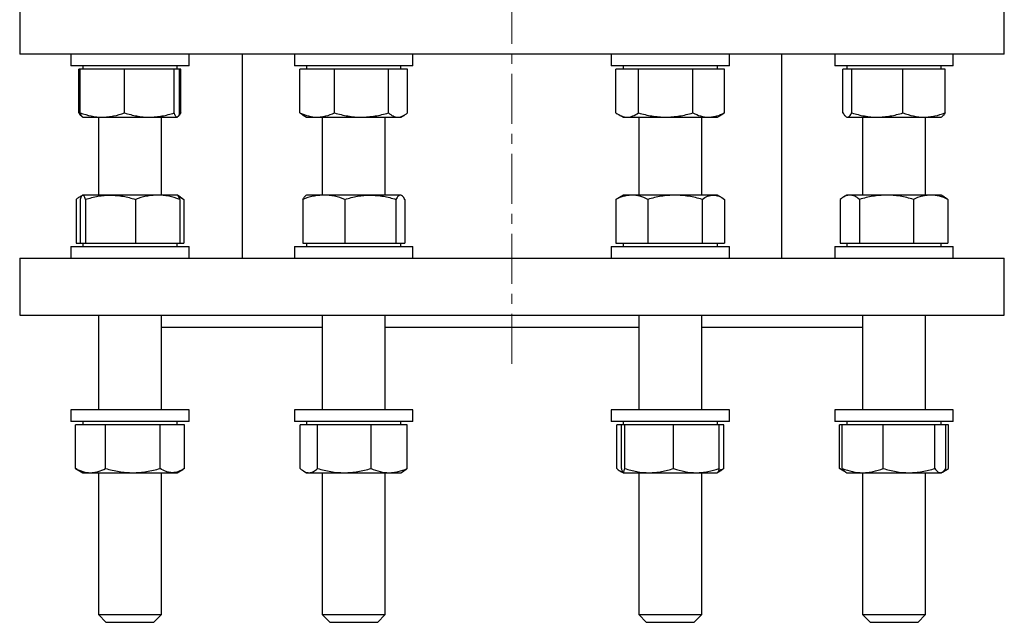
# Model space of a CAD drawing. Header units: millimetres. Extents: x 51 to 760, y 48 to 754.
# Tile 1 of 5: x 60 to 310, y 48 to 201. Entities that reach past the tile are written whole.
import ezdxf

# ---------------------------------------------------------------- set-up
doc = ezdxf.new("R2010")
doc.units = ezdxf.units.MM
doc.linetypes.add('CENTERX2', pattern=[20.32, 12.7, -2.54, 2.54, -2.54])
doc.layers.add('FORMAT', color=7, linetype='Continuous')

msp = doc.modelspace()

# ---------------------------------------------------------------- linework, layer by layer
at = {"color": 7, "linetype": 'Continuous', "lineweight": 25}
for p, q in [((60.39, 204.56), (60.39, 192.56)), ((310.39, 192.56), (310.39, 204.56)), ((310.39, 192.56), (60.39, 192.56)), ((73.39, 192.56), (73.39, 189.56)), ((103.39, 189.56), (103.39, 192.56)), ((116.89, 192.56), (116.89, 140.73)), ((130.21, 192.56), (130.21, 189.56)), ((160.21, 189.56), (160.21, 192.56)), ((210.58, 192.56), (210.58, 189.56)), ((240.58, 189.56), (240.58, 192.56)), ((253.89, 140.73), (253.89, 192.56)), ((267.4, 192.56), (267.4, 189.56)), ((297.4, 189.56), (297.4, 192.56)), ((79.34, 189.56), (73.39, 189.56)), ((75.42, 177.64), (75.42, 188.76)), ((75.76, 188.76), (75.42, 188.76)), ((75.76, 177.64), (75.76, 188.76)), ((81.4, 188.76), (75.76, 188.76)), ((76.39, 189.56), (76.39, 188.76)), ((103.39, 189.56), (79.34, 189.56)), ((87.03, 188.76), (81.4, 188.76)), ((87.03, 177.64), (87.03, 188.76)), ((93.34, 188.76), (87.03, 188.76)), ((99.65, 188.76), (93.34, 188.76)), ((99.65, 177.64), (99.65, 188.76)), ((100.33, 188.76), (99.65, 188.76)), ((101.01, 188.76), (100.33, 188.76)), ((100.39, 188.76), (100.39, 189.56)), ((101.01, 177.64), (101.01, 188.76)), ((101.35, 188.76), (101.01, 188.76)), ((101.35, 177.64), (101.35, 188.76)), ((147.28, 189.56), (130.21, 189.56)), ((131.54, 177.64), (131.54, 188.76)), ((135.94, 188.76), (131.54, 188.76)), ((133.21, 189.56), (133.21, 188.76)), ((140.33, 188.76), (135.94, 188.76)), ((140.33, 177.64), (140.33, 188.76)), ((147.17, 188.76), (140.33, 188.76)), ((154, 188.76), (147.17, 188.76)), ((160.21, 189.56), (147.28, 189.56)), ((154, 177.64), (154, 188.76)), ((156.44, 188.76), (154, 188.76)), ((158.88, 188.76), (156.44, 188.76)), ((157.21, 188.76), (157.21, 189.56)), ((158.88, 177.64), (158.88, 188.76)), ((237.54, 189.56), (210.58, 189.56)), ((211.79, 177.64), (211.79, 188.76)), ((214.65, 188.76), (211.79, 188.76)), ((213.58, 189.56), (213.58, 188.76)), ((217.5, 188.76), (214.65, 188.76)), ((217.5, 177.64), (217.5, 188.76)), ((224.4, 188.76), (217.5, 188.76)), ((231.29, 188.76), (224.4, 188.76)), ((231.29, 177.64), (231.29, 188.76)), ((235.33, 188.76), (231.29, 188.76)), ((239.37, 188.76), (235.33, 188.76)), ((240.58, 189.56), (237.54, 189.56)), ((237.58, 188.76), (237.58, 189.56)), ((239.37, 177.64), (239.37, 188.76)), ((297.4, 189.56), (267.4, 189.56)), ((269.43, 177.64), (269.43, 188.76)), ((270.56, 188.76), (269.43, 188.76)), ((270.4, 189.56), (270.4, 188.76)), ((271.69, 188.76), (270.56, 188.76)), ((271.69, 177.64), (271.69, 188.76)), ((278.17, 188.76), (271.69, 188.76)), ((284.66, 188.76), (278.17, 188.76)), ((284.66, 177.64), (284.66, 188.76)), ((290.01, 188.76), (284.66, 188.76)), ((295.37, 188.76), (290.01, 188.76)), ((294.4, 188.76), (294.4, 189.56)), ((295.37, 177.64), (295.37, 188.76)), ((100.96, 177.5), (101.35, 177.64)), ((76.22, 176.66), (76.33, 176.6)), ((76.33, 176.6), (76.39, 176.56)), ((76.39, 176.56), (81.4, 176.56)), ((80.39, 176.56), (80.39, 156.73)), ((81.4, 176.56), (93.34, 176.56)), ((93.34, 176.56), (100.33, 176.56)), ((96.39, 156.73), (96.39, 176.56)), ((100.33, 176.56), (100.39, 176.56)), ((100.39, 176.56), (100.45, 176.6)), ((100.45, 176.6), (100.55, 176.66)), ((132.39, 177.04), (133.21, 176.56)), ((133.21, 176.56), (135.94, 176.56)), ((135.94, 176.56), (147.17, 176.56)), ((137.21, 176.56), (137.21, 156.73)), ((147.17, 176.56), (156.44, 176.56)), ((153.21, 156.73), (153.21, 176.56)), ((156.44, 176.56), (157.21, 176.56)), ((157.21, 176.56), (158.04, 177.04)), ((212.4, 177.24), (213.58, 176.56)), ((213.58, 176.56), (214.65, 176.56)), ((214.65, 176.56), (224.4, 176.56)), ((217.58, 176.56), (217.58, 156.73)), ((224.4, 176.56), (235.33, 176.56)), ((233.58, 156.73), (233.58, 176.56)), ((235.33, 176.56), (237.58, 176.56)), ((237.58, 176.56), (238.75, 177.24)), ((270.24, 176.66), (270.4, 176.56)), ((270.4, 176.56), (270.56, 176.56)), ((270.56, 176.56), (278.17, 176.56)), ((274.4, 176.56), (274.4, 156.73)), ((278.17, 176.56), (290.01, 176.56)), ((290.01, 176.56), (294.4, 176.56)), ((290.4, 156.73), (290.4, 176.56)), ((294.4, 176.56), (294.57, 176.66)), ((74.71, 155.66), (74.71, 144.53)), ((76.31, 156.69), (75.56, 156.25)), ((75.76, 155.66), (75.76, 144.53)), ((76.39, 156.73), (76.32, 156.7)), ((76.45, 156.73), (76.39, 156.73)), ((83.45, 156.73), (76.45, 156.73)), ((77.13, 155.66), (77.13, 144.53)), ((95.39, 156.73), (83.45, 156.73)), ((89.76, 155.66), (89.76, 144.53)), ((100.39, 156.73), (95.39, 156.73)), ((100.45, 156.7), (100.39, 156.73)), ((101.22, 156.26), (100.45, 156.7)), ((101.02, 155.66), (101.02, 144.53)), ((102.06, 155.66), (102.06, 144.53)), ((132.25, 155.66), (132.25, 144.53)), ((133.21, 156.73), (133.05, 156.64)), ((137.61, 156.73), (133.21, 156.73)), ((149.45, 156.73), (137.61, 156.73)), ((142.97, 155.66), (142.97, 144.53)), ((157.06, 156.73), (149.45, 156.73)), ((155.94, 155.66), (155.94, 144.53)), ((157.21, 156.73), (157.06, 156.73)), ((157.38, 156.64), (157.21, 156.73)), ((158.17, 155.66), (158.17, 144.53)), ((211.79, 155.66), (211.79, 144.53)), ((213.58, 156.73), (212.41, 156.06)), ((215.83, 156.73), (213.58, 156.73)), ((226.77, 156.73), (215.83, 156.73)), ((219.87, 155.66), (219.87, 144.53)), ((236.51, 156.73), (226.77, 156.73)), ((233.66, 155.66), (233.66, 144.53)), ((237.58, 156.73), (236.51, 156.73)), ((238.75, 156.06), (237.58, 156.73)), ((239.36, 155.66), (239.36, 144.53)), ((268.73, 155.66), (268.73, 144.53)), ((270.4, 156.73), (269.57, 156.26)), ((271.18, 156.73), (270.4, 156.73)), ((280.46, 156.73), (271.18, 156.73)), ((273.63, 155.66), (273.63, 144.53)), ((291.69, 156.73), (280.46, 156.73)), ((287.3, 155.66), (287.3, 144.53)), ((294.4, 156.73), (291.69, 156.73)), ((295.23, 156.25), (294.4, 156.73)), ((296.08, 155.66), (296.08, 144.53)), ((73.39, 143.73), (73.39, 140.73)), ((73.39, 143.73), (103.39, 143.73)), ((74.71, 144.53), (75.76, 144.53)), ((75.76, 144.53), (76.45, 144.53)), ((76.39, 144.53), (76.39, 143.73)), ((76.45, 144.53), (77.13, 144.53)), ((77.13, 144.53), (83.45, 144.53)), ((83.45, 144.53), (89.76, 144.53)), ((89.76, 144.53), (95.39, 144.53)), ((95.39, 144.53), (101.02, 144.53)), ((100.39, 143.73), (100.39, 144.53)), ((101.02, 144.53), (102.06, 144.53)), ((103.39, 140.73), (103.39, 143.73)), ((130.21, 143.73), (130.21, 140.73)), ((130.21, 143.73), (134.61, 143.73)), ((132.25, 144.53), (137.61, 144.53)), ((133.21, 144.53), (133.21, 143.73)), ((134.61, 143.73), (160.21, 143.73)), ((137.61, 144.53), (142.97, 144.53)), ((142.97, 144.53), (149.45, 144.53)), ((149.45, 144.53), (155.94, 144.53)), ((155.94, 144.53), (157.06, 144.53)), ((157.06, 144.53), (158.17, 144.53)), ((157.21, 143.73), (157.21, 144.53)), ((160.21, 140.73), (160.21, 143.73)), ((210.58, 143.73), (210.58, 140.73)), ((210.58, 143.73), (225.58, 143.73)), ((211.79, 144.53), (215.83, 144.53)), ((213.58, 144.53), (213.58, 143.73)), ((215.83, 144.53), (219.87, 144.53)), ((219.87, 144.53), (226.77, 144.53)), ((225.58, 143.73), (240.58, 143.73)), ((226.77, 144.53), (233.66, 144.53)), ((233.66, 144.53), (236.51, 144.53)), ((236.51, 144.53), (239.36, 144.53)), ((237.58, 143.73), (237.58, 144.53)), ((240.58, 140.73), (240.58, 143.73)), ((267.4, 143.73), (267.4, 140.73)), ((267.4, 143.73), (293.01, 143.73)), ((268.73, 144.53), (271.18, 144.53)), ((270.4, 144.53), (270.4, 143.73)), ((271.18, 144.53), (273.63, 144.53)), ((273.63, 144.53), (280.46, 144.53)), ((280.46, 144.53), (287.3, 144.53)), ((287.3, 144.53), (291.69, 144.53)), ((291.69, 144.53), (296.08, 144.53)), ((293.01, 143.73), (297.4, 143.73)), ((294.4, 143.73), (294.4, 144.53)), ((297.4, 140.73), (297.4, 143.73)), ((60.39, 140.73), (60.39, 126.23)), ((60.39, 140.73), (310.39, 140.73)), ((310.39, 126.23), (310.39, 140.73)), ((60.39, 126.23), (310.39, 126.23)), ((80.39, 126.23), (80.39, 102.23)), ((96.39, 102.23), (96.39, 126.23)), ((137.21, 126.23), (137.21, 102.23)), ((153.21, 102.23), (153.21, 126.23)), ((217.58, 126.23), (217.58, 102.23)), ((233.58, 102.23), (233.58, 126.23)), ((274.4, 126.23), (274.4, 102.23)), ((290.4, 102.23), (290.4, 126.23)), ((96.39, 123.23), (137.21, 123.23)), ((153.21, 123.23), (217.58, 123.23)), ((233.58, 123.23), (274.4, 123.23)), ((73.39, 102.23), (73.39, 99.23)), ((103.39, 102.23), (73.39, 102.23)), ((103.39, 99.23), (103.39, 102.23)), ((130.21, 102.23), (130.21, 99.23)), ((160.21, 102.23), (130.21, 102.23)), ((160.21, 99.23), (160.21, 102.23)), ((210.58, 102.23), (210.58, 99.23)), ((240.58, 102.23), (210.58, 102.23)), ((240.58, 99.23), (240.58, 102.23)), ((267.4, 102.23), (267.4, 99.23)), ((297.4, 102.23), (267.4, 102.23)), ((297.4, 99.23), (297.4, 102.23)), ((103.39, 99.23), (73.39, 99.23)), ((74.56, 87.31), (74.56, 98.43)), ((78.38, 98.43), (74.56, 98.43)), ((76.39, 99.23), (76.39, 98.43)), ((82.21, 98.43), (78.38, 98.43)), ((82.21, 87.31), (82.21, 98.43)), ((89.12, 98.43), (82.21, 98.43)), ((96.04, 98.43), (89.12, 98.43)), ((96.04, 87.31), (96.04, 98.43)), ((99.13, 98.43), (96.04, 98.43)), ((102.22, 98.43), (99.13, 98.43)), ((100.39, 98.43), (100.39, 99.23)), ((102.22, 87.31), (102.22, 98.43)), ((160.21, 99.23), (130.21, 99.23)), ((131.63, 87.31), (131.63, 98.43)), ((133.83, 98.43), (131.63, 98.43)), ((133.21, 99.23), (133.21, 98.43)), ((136.03, 98.43), (133.83, 98.43)), ((136.03, 87.31), (136.03, 98.43)), ((142.82, 98.43), (136.03, 98.43)), ((149.61, 98.43), (142.82, 98.43)), ((149.61, 87.31), (149.61, 98.43)), ((154.2, 98.43), (149.61, 98.43)), ((158.79, 98.43), (154.2, 98.43)), ((157.21, 98.43), (157.21, 99.23)), ((158.79, 87.31), (158.79, 98.43)), ((240.58, 99.23), (210.58, 99.23)), ((212, 87.31), (212, 98.43)), ((213.18, 98.43), (212, 98.43)), ((213.18, 87.31), (213.18, 98.43)), ((213.6, 98.43), (213.18, 98.43)), ((213.58, 99.23), (213.58, 98.43)), ((214.02, 98.43), (213.6, 98.43)), ((214.02, 87.31), (214.02, 98.43)), ((220.22, 98.43), (214.02, 98.43)), ((226.42, 98.43), (220.22, 98.43)), ((226.42, 87.31), (226.42, 98.43)), ((232.2, 98.43), (226.42, 98.43)), ((237.98, 98.43), (232.2, 98.43)), ((237.58, 98.43), (237.58, 99.23)), ((237.98, 87.31), (237.98, 98.43)), ((239.15, 98.43), (237.98, 98.43)), ((239.15, 87.31), (239.15, 98.43)), ((297.4, 99.23), (267.4, 99.23)), ((268.57, 87.31), (268.57, 98.43)), ((269.26, 98.43), (268.57, 98.43)), ((269.26, 87.31), (269.26, 98.43)), ((274.45, 98.43), (269.26, 98.43)), ((270.4, 99.23), (270.4, 98.43)), ((279.64, 98.43), (274.45, 98.43)), ((279.64, 87.31), (279.64, 98.43)), ((286.21, 98.43), (279.64, 98.43)), ((292.78, 98.43), (286.21, 98.43)), ((292.78, 87.31), (292.78, 98.43)), ((294.16, 98.43), (292.78, 98.43)), ((295.54, 98.43), (294.16, 98.43)), ((294.4, 98.43), (294.4, 99.23)), ((295.54, 87.31), (295.54, 98.43)), ((296.23, 98.43), (295.54, 98.43)), ((296.23, 87.31), (296.23, 98.43)), ((74.98, 87.05), (74.56, 87.31)), ((74.98, 87.05), (76.39, 86.23)), ((76.39, 86.23), (78.38, 86.23)), ((78.38, 86.23), (89.12, 86.23)), ((80.39, 86.23), (80.39, 50.23)), ((89.12, 86.23), (99.13, 86.23)), ((96.39, 50.23), (96.39, 86.23)), ((99.13, 86.23), (100.39, 86.23)), ((100.39, 86.23), (101.8, 87.05)), ((132.56, 86.61), (133.21, 86.23)), ((133.21, 86.23), (133.83, 86.23)), ((133.83, 86.23), (142.82, 86.23)), ((137.21, 86.23), (137.21, 50.23)), ((142.82, 86.23), (154.2, 86.23)), ((153.21, 50.23), (153.21, 86.23)), ((154.2, 86.23), (157.21, 86.23)), ((157.21, 86.23), (157.87, 86.61)), ((212.92, 86.61), (213.54, 86.26)), ((213.55, 86.25), (213.58, 86.23)), ((213.58, 86.23), (213.6, 86.23)), ((213.6, 86.23), (220.22, 86.23)), ((217.58, 86.23), (217.58, 50.23)), ((220.22, 86.23), (232.2, 86.23)), ((232.2, 86.23), (237.58, 86.23)), ((233.58, 50.23), (233.58, 86.23)), ((237.58, 86.23), (237.6, 86.25)), ((237.6, 86.25), (238.23, 86.61)), ((268.99, 87.05), (270.15, 86.38)), ((270.15, 86.38), (270.4, 86.23)), ((270.4, 86.23), (274.45, 86.23)), ((274.4, 86.23), (274.4, 50.23)), ((274.45, 86.23), (286.21, 86.23)), ((286.21, 86.23), (294.16, 86.23)), ((290.4, 50.23), (290.4, 86.23)), ((294.16, 86.23), (294.4, 86.23)), ((294.4, 86.23), (294.65, 86.38)), ((294.67, 86.39), (295.81, 87.05)), ((80.39, 50.23), (82.39, 48.23)), ((80.39, 50.23), (89.72, 50.23)), ((89.72, 50.23), (96.39, 50.23)), ((94.39, 48.23), (96.39, 50.23)), ((137.21, 50.23), (139.21, 48.23)), ((137.21, 50.23), (151.73, 50.23)), ((151.21, 48.23), (153.21, 50.23)), ((151.73, 50.23), (153.21, 50.23)), ((217.58, 50.23), (219.58, 48.23)), ((217.58, 50.23), (233.58, 50.23)), ((231.58, 48.23), (233.58, 50.23)), ((274.4, 50.23), (276.4, 48.23)), ((274.4, 50.23), (290.4, 50.23)), ((288.4, 48.23), (290.4, 50.23)), ((89.39, 48.23), (82.39, 48.23)), ((94.39, 48.23), (89.39, 48.23)), ((150.1, 48.23), (139.21, 48.23)), ((151.21, 48.23), (150.1, 48.23)), ((231.58, 48.23), (219.58, 48.23)), ((288.4, 48.23), (276.4, 48.23))]:
    msp.add_line(p, q, dxfattribs=at)
for points, knots in [([(75.42, 177.64), (75.48, 177.53), (75.6, 177.32), (75.79, 177.06), (75.97, 176.85), (76.14, 176.71), (76.24, 176.66), (76.27, 176.64)], [0, 0, 0, 0, 0.217516, 0.435093, 0.652557, 0.874128, 1, 1, 1, 1]), ([(75.76, 177.64), (76.69, 177.31), (77.61, 177.04), (79.49, 176.67), (80.44, 176.56), (81.4, 176.56)], [0, 0, 0, 0, 0.5, 0.5, 1, 1, 1, 1]), ([(76.33, 176.6), (76.31, 176.62), (76.24, 176.66), (76.14, 176.79), (76.01, 177.01), (75.89, 177.29), (75.81, 177.52), (75.76, 177.64)], [0, 0, 0, 0, 0.120209, 0.339061, 0.557934, 0.778957, 1, 1, 1, 1]), ([(81.4, 176.56), (81.87, 176.56), (82.35, 176.59), (83.3, 176.69), (83.77, 176.76), (85.18, 177.04), (86.11, 177.31), (87.03, 177.64)], [0, 0, 0, 0, 0.25, 0.25, 0.5, 0.5, 1, 1, 1, 1]), ([(87.03, 177.64), (88.06, 177.31), (89.1, 177.04), (91.2, 176.67), (92.26, 176.56), (93.34, 176.56)], [0, 0, 0, 0, 0.5, 0.5, 1, 1, 1, 1]), ([(93.34, 176.56), (93.87, 176.56), (94.41, 176.59), (95.48, 176.69), (96, 176.76), (97.58, 177.04), (98.62, 177.31), (99.65, 177.64)], [0, 0, 0, 0, 0.25, 0.25, 0.5, 0.5, 1, 1, 1, 1]), ([(100.33, 176.56), (100.27, 176.56), (100.21, 176.59), (100.1, 176.69), (100.04, 176.76), (99.87, 177.04), (99.76, 177.31), (99.65, 177.64)], [0, 0, 0, 0, 0.25, 0.25, 0.5, 0.5, 1, 1, 1, 1]), ([(101.01, 177.64), (100.9, 177.31), (100.79, 177.04), (100.56, 176.67), (100.44, 176.56), (100.33, 176.56)], [0, 0, 0, 0, 0.5, 0.5, 1, 1, 1, 1]), ([(101.35, 177.64), (101.29, 177.53), (101.17, 177.32), (100.99, 177.06), (100.8, 176.85), (100.65, 176.72), (100.57, 176.68), (100.55, 176.67)], [0, 0, 0, 0, 0.229917, 0.459898, 0.68976, 0.923963, 1, 1, 1, 1]), ([(131.54, 177.64), (132.26, 177.31), (132.99, 177.04), (134.46, 176.67), (135.19, 176.56), (135.94, 176.56)], [0, 0, 0, 0, 0.5, 0.5, 1, 1, 1, 1]), ([(132.39, 177.04), (132.36, 177.06), (132.2, 177.15), (131.91, 177.34), (131.67, 177.54), (131.54, 177.64)], [0, 0, 0, 0, 0.113473, 0.556792, 1, 1, 1, 1]), ([(135.94, 176.56), (136.31, 176.56), (136.68, 176.59), (137.43, 176.69), (137.8, 176.76), (138.9, 177.04), (139.62, 177.31), (140.33, 177.64)], [0, 0, 0, 0, 0.25, 0.25, 0.5, 0.5, 1, 1, 1, 1]), ([(140.33, 177.64), (141.45, 177.31), (142.57, 177.04), (144.85, 176.67), (146, 176.56), (147.17, 176.56)], [0, 0, 0, 0, 0.5, 0.5, 1, 1, 1, 1]), ([(147.17, 176.56), (147.75, 176.56), (148.33, 176.59), (149.48, 176.69), (150.05, 176.76), (151.76, 177.04), (152.89, 177.31), (154, 177.64)], [0, 0, 0, 0, 0.25, 0.25, 0.5, 0.5, 1, 1, 1, 1]), ([(154, 177.64), (154.4, 177.31), (154.8, 177.04), (155.62, 176.67), (156.03, 176.56), (156.44, 176.56)], [0, 0, 0, 0, 0.5, 0.5, 1, 1, 1, 1]), ([(156.44, 176.56), (156.65, 176.56), (156.86, 176.59), (157.27, 176.69), (157.47, 176.76), (158.08, 177.04), (158.49, 177.31), (158.88, 177.64)], [0, 0, 0, 0, 0.25, 0.25, 0.5, 0.5, 1, 1, 1, 1]), ([(211.79, 177.64), (212.25, 177.31), (212.73, 177.04), (213.68, 176.67), (214.16, 176.56), (214.65, 176.56)], [0, 0, 0, 0, 0.5, 0.5, 1, 1, 1, 1]), ([(214.65, 176.56), (214.89, 176.56), (215.13, 176.59), (215.61, 176.69), (215.85, 176.76), (216.57, 177.04), (217.04, 177.31), (217.5, 177.64)], [0, 0, 0, 0, 0.25, 0.25, 0.5, 0.5, 1, 1, 1, 1]), ([(217.5, 177.64), (218.62, 177.31), (219.77, 177.04), (222.08, 176.67), (223.23, 176.56), (224.4, 176.56)], [0, 0, 0, 0, 0.5, 0.5, 1, 1, 1, 1]), ([(224.4, 176.56), (224.98, 176.56), (225.57, 176.59), (226.74, 176.69), (227.32, 176.76), (229.05, 177.04), (230.18, 177.31), (231.29, 177.64)], [0, 0, 0, 0, 0.25, 0.25, 0.5, 0.5, 1, 1, 1, 1]), ([(231.29, 177.64), (231.95, 177.31), (232.62, 177.04), (233.96, 176.67), (234.64, 176.56), (235.33, 176.56)], [0, 0, 0, 0, 0.5, 0.5, 1, 1, 1, 1]), ([(235.33, 176.56), (235.67, 176.56), (236.02, 176.59), (236.7, 176.69), (237.03, 176.76), (238.04, 177.04), (238.71, 177.31), (239.37, 177.64)], [0, 0, 0, 0, 0.25, 0.25, 0.5, 0.5, 1, 1, 1, 1]), ([(239.37, 177.64), (239.21, 177.53), (239.01, 177.39), (238.8, 177.28), (238.75, 177.25)], [0, 0, 0, 0, 0.752368, 1, 1, 1, 1]), ([(269.43, 177.64), (269.62, 177.31), (269.8, 177.04), (270.18, 176.67), (270.37, 176.56), (270.56, 176.56)], [0, 0, 0, 0, 0.5, 0.5, 1, 1, 1, 1]), ([(270.56, 176.56), (270.66, 176.56), (270.75, 176.59), (270.94, 176.69), (271.04, 176.76), (271.32, 177.04), (271.51, 177.31), (271.69, 177.64)], [0, 0, 0, 0, 0.25, 0.25, 0.5, 0.5, 1, 1, 1, 1]), ([(271.69, 177.64), (272.75, 177.31), (273.82, 177.04), (275.98, 176.67), (277.07, 176.56), (278.17, 176.56)], [0, 0, 0, 0, 0.5, 0.5, 1, 1, 1, 1]), ([(278.17, 176.56), (278.72, 176.56), (279.28, 176.59), (280.37, 176.69), (280.91, 176.76), (282.53, 177.04), (283.6, 177.31), (284.66, 177.64)], [0, 0, 0, 0, 0.25, 0.25, 0.5, 0.5, 1, 1, 1, 1]), ([(284.66, 177.64), (285.53, 177.31), (286.42, 177.04), (288.21, 176.67), (289.11, 176.56), (290.01, 176.56)], [0, 0, 0, 0, 0.5, 0.5, 1, 1, 1, 1]), ([(290.01, 176.56), (290.47, 176.56), (290.92, 176.59), (291.83, 176.69), (292.28, 176.76), (293.63, 177.04), (294.5, 177.31), (295.37, 177.64)], [0, 0, 0, 0, 0.25, 0.25, 0.5, 0.5, 1, 1, 1, 1]), ([(295.37, 177.64), (295.31, 177.53), (295.19, 177.32), (295, 177.06), (294.82, 176.85), (294.67, 176.72), (294.58, 176.68), (294.56, 176.67)], [0, 0, 0, 0, 0.229917, 0.459898, 0.68976, 0.923963, 1, 1, 1, 1]), ([(76.17, 156.54), (76.04, 156.49), (75.76, 156.38), (75.38, 156.15), (75.02, 155.91), (74.82, 155.74), (74.71, 155.66)], [0, 0, 0, 0, 0.257303, 0.569934, 0.784879, 1, 1, 1, 1]), ([(76.45, 156.73), (76.39, 156.73), (76.33, 156.71), (76.21, 156.61), (76.16, 156.54), (75.98, 156.26), (75.87, 155.99), (75.76, 155.66)], [0, 0, 0, 0, 0.25, 0.25, 0.5, 0.5, 1, 1, 1, 1]), ([(77.13, 155.66), (77.02, 155.99), (76.91, 156.26), (76.68, 156.63), (76.56, 156.73), (76.45, 156.73)], [0, 0, 0, 0, 0.5, 0.5, 1, 1, 1, 1]), ([(77.13, 155.66), (78.16, 155.99), (79.21, 156.26), (81.32, 156.63), (82.38, 156.73), (83.45, 156.73)], [0, 0, 0, 0, 0.5, 0.5, 1, 1, 1, 1]), ([(83.45, 156.73), (83.98, 156.73), (84.52, 156.71), (85.59, 156.61), (86.13, 156.54), (87.71, 156.26), (88.74, 155.99), (89.76, 155.66)], [0, 0, 0, 0, 0.25, 0.25, 0.5, 0.5, 1, 1, 1, 1]), ([(95.39, 156.73), (94.91, 156.73), (94.43, 156.71), (93.48, 156.61), (93.01, 156.54), (91.61, 156.26), (90.68, 155.99), (89.76, 155.66)], [0, 0, 0, 0, 0.25, 0.25, 0.5, 0.5, 1, 1, 1, 1]), ([(101.02, 155.66), (100.1, 155.99), (99.17, 156.26), (97.29, 156.63), (96.35, 156.73), (95.39, 156.73)], [0, 0, 0, 0, 0.5, 0.5, 1, 1, 1, 1]), ([(100.45, 156.69), (100.46, 156.69), (100.51, 156.67), (100.59, 156.57), (100.7, 156.42), (100.8, 156.21), (100.91, 155.96), (100.98, 155.76), (101.02, 155.66)], [0, 0, 0, 0, 0.0642061, 0.249409, 0.4345176, 0.6229706, 0.8115091, 1, 1, 1, 1]), ([(102.06, 155.66), (101.83, 155.77), (101.42, 155.95), (101, 156.1), (100.82, 156.16)], [0, 0, 0, 0, 0.575343, 1, 1, 1, 1]), ([(101.22, 156.25), (101.35, 156.17), (101.63, 156), (101.91, 155.78), (102.06, 155.66)], [0, 0, 0, 0, 0.475919, 1, 1, 1, 1]), ([(137.61, 156.73), (137.16, 156.73), (136.7, 156.71), (135.8, 156.61), (135.35, 156.54), (134.01, 156.26), (133.13, 155.99), (132.25, 155.66)], [0, 0, 0, 0, 0.25, 0.25, 0.5, 0.5, 1, 1, 1, 1]), ([(132.25, 155.66), (132.31, 155.77), (132.43, 155.97), (132.61, 156.24), (132.8, 156.45), (132.95, 156.58), (133.03, 156.62), (133.05, 156.63)], [0, 0, 0, 0, 0.229304, 0.458673, 0.687922, 0.921501, 1, 1, 1, 1]), ([(142.97, 155.66), (142.1, 155.99), (141.21, 156.26), (139.43, 156.63), (138.53, 156.73), (137.61, 156.73)], [0, 0, 0, 0, 0.5, 0.5, 1, 1, 1, 1]), ([(142.97, 155.66), (144.03, 155.99), (145.11, 156.26), (147.27, 156.63), (148.36, 156.73), (149.45, 156.73)], [0, 0, 0, 0, 0.5, 0.5, 1, 1, 1, 1]), ([(149.45, 156.73), (150, 156.73), (150.55, 156.71), (151.65, 156.61), (152.2, 156.54), (153.83, 156.26), (154.89, 155.99), (155.94, 155.66)], [0, 0, 0, 0, 0.25, 0.25, 0.5, 0.5, 1, 1, 1, 1]), ([(157.06, 156.73), (156.96, 156.73), (156.86, 156.71), (156.68, 156.61), (156.58, 156.54), (156.3, 156.26), (156.12, 155.99), (155.94, 155.66)], [0, 0, 0, 0, 0.25, 0.25, 0.5, 0.5, 1, 1, 1, 1]), ([(158.17, 155.66), (157.99, 155.99), (157.81, 156.26), (157.43, 156.63), (157.25, 156.73), (157.06, 156.73)], [0, 0, 0, 0, 0.5, 0.5, 1, 1, 1, 1]), ([(215.83, 156.73), (215.49, 156.73), (215.14, 156.71), (214.46, 156.61), (214.12, 156.54), (213.11, 156.26), (212.45, 155.99), (211.79, 155.66)], [0, 0, 0, 0, 0.25, 0.25, 0.5, 0.5, 1, 1, 1, 1]), ([(211.79, 155.66), (211.91, 155.74), (212.11, 155.89), (212.32, 156.01), (212.41, 156.06)], [0, 0, 0, 0, 0.579408, 1, 1, 1, 1]), ([(219.87, 155.66), (219.21, 155.99), (218.55, 156.26), (217.2, 156.63), (216.52, 156.73), (215.83, 156.73)], [0, 0, 0, 0, 0.5, 0.5, 1, 1, 1, 1]), ([(226.77, 156.73), (226.18, 156.73), (225.59, 156.71), (224.43, 156.61), (223.85, 156.54), (222.13, 156.26), (221, 155.99), (219.87, 155.66)], [0, 0, 0, 0, 0.25, 0.25, 0.5, 0.5, 1, 1, 1, 1]), ([(233.66, 155.66), (232.53, 155.99), (231.4, 156.26), (229.1, 156.63), (227.94, 156.73), (226.77, 156.73)], [0, 0, 0, 0, 0.5, 0.5, 1, 1, 1, 1]), ([(233.66, 155.66), (234.13, 155.99), (234.6, 156.26), (235.55, 156.63), (236.03, 156.73), (236.51, 156.73)], [0, 0, 0, 0, 0.5, 0.5, 1, 1, 1, 1]), ([(236.51, 156.73), (236.75, 156.73), (237, 156.71), (237.48, 156.61), (237.72, 156.54), (238.44, 156.26), (238.9, 155.99), (239.36, 155.66)], [0, 0, 0, 0, 0.25, 0.25, 0.5, 0.5, 1, 1, 1, 1]), ([(271.18, 156.73), (270.97, 156.73), (270.76, 156.71), (270.35, 156.61), (270.14, 156.54), (269.52, 156.26), (269.12, 155.99), (268.73, 155.66)], [0, 0, 0, 0, 0.25, 0.25, 0.5, 0.5, 1, 1, 1, 1]), ([(273.63, 155.66), (273.23, 155.99), (272.82, 156.26), (272, 156.63), (271.59, 156.73), (271.18, 156.73)], [0, 0, 0, 0, 0.5, 0.5, 1, 1, 1, 1]), ([(280.46, 156.73), (279.88, 156.73), (279.3, 156.71), (278.15, 156.61), (277.57, 156.54), (275.87, 156.26), (274.74, 155.99), (273.63, 155.66)], [0, 0, 0, 0, 0.25, 0.25, 0.5, 0.5, 1, 1, 1, 1]), ([(287.3, 155.66), (286.18, 155.99), (285.05, 156.26), (282.78, 156.63), (281.63, 156.73), (280.46, 156.73)], [0, 0, 0, 0, 0.5, 0.5, 1, 1, 1, 1]), ([(291.69, 156.73), (291.32, 156.73), (290.94, 156.71), (290.2, 156.61), (289.83, 156.54), (288.74, 156.26), (288.02, 155.99), (287.3, 155.66)], [0, 0, 0, 0, 0.25, 0.25, 0.5, 0.5, 1, 1, 1, 1]), ([(296.08, 155.66), (295.36, 155.99), (294.64, 156.26), (293.17, 156.63), (292.44, 156.73), (291.69, 156.73)], [0, 0, 0, 0, 0.5, 0.5, 1, 1, 1, 1]), ([(295.23, 156.25), (295.31, 156.21), (295.49, 156.11), (295.77, 155.91), (295.97, 155.74), (296.08, 155.66)], [0, 0, 0, 0, 0.2664, 0.63305, 1, 1, 1, 1]), ([(74.56, 87.31), (75.18, 86.98), (75.81, 86.71), (77.09, 86.34), (77.73, 86.23), (78.38, 86.23)], [0, 0, 0, 0, 0.5, 0.5, 1, 1, 1, 1]), ([(78.38, 86.23), (78.71, 86.23), (79.03, 86.26), (79.68, 86.36), (80, 86.43), (80.95, 86.71), (81.58, 86.98), (82.21, 87.31)], [0, 0, 0, 0, 0.25, 0.25, 0.5, 0.5, 1, 1, 1, 1]), ([(82.21, 87.31), (83.34, 86.98), (84.48, 86.71), (86.78, 86.34), (87.94, 86.23), (89.12, 86.23)], [0, 0, 0, 0, 0.5, 0.5, 1, 1, 1, 1]), ([(89.12, 86.23), (89.71, 86.23), (90.3, 86.26), (91.46, 86.36), (92.04, 86.43), (93.77, 86.71), (94.91, 86.98), (96.04, 87.31)], [0, 0, 0, 0, 0.25, 0.25, 0.5, 0.5, 1, 1, 1, 1]), ([(99.13, 86.23), (98.87, 86.23), (98.6, 86.26), (98.08, 86.36), (97.82, 86.43), (97.04, 86.71), (96.54, 86.98), (96.04, 87.31)], [0, 0, 0, 0, 0.25, 0.25, 0.5, 0.5, 1, 1, 1, 1]), ([(102.22, 87.31), (101.72, 86.98), (101.2, 86.71), (100.17, 86.34), (99.65, 86.23), (99.13, 86.23)], [0, 0, 0, 0, 0.5, 0.5, 1, 1, 1, 1]), ([(131.63, 87.31), (131.99, 86.98), (132.36, 86.71), (133.09, 86.34), (133.46, 86.23), (133.83, 86.23)], [0, 0, 0, 0, 0.5, 0.5, 1, 1, 1, 1]), ([(133.83, 86.23), (134.02, 86.23), (134.21, 86.26), (134.58, 86.36), (134.77, 86.43), (135.32, 86.71), (135.68, 86.98), (136.03, 87.31)], [0, 0, 0, 0, 0.25, 0.25, 0.5, 0.5, 1, 1, 1, 1]), ([(136.03, 87.31), (137.14, 86.98), (138.26, 86.71), (140.52, 86.34), (141.66, 86.23), (142.82, 86.23)], [0, 0, 0, 0, 0.5, 0.5, 1, 1, 1, 1]), ([(142.82, 86.23), (143.4, 86.23), (143.98, 86.26), (145.12, 86.36), (145.69, 86.43), (147.39, 86.71), (148.5, 86.98), (149.61, 87.31)], [0, 0, 0, 0, 0.25, 0.25, 0.5, 0.5, 1, 1, 1, 1]), ([(149.61, 87.31), (150.36, 86.98), (151.12, 86.71), (152.65, 86.34), (153.42, 86.23), (154.2, 86.23)], [0, 0, 0, 0, 0.5, 0.5, 1, 1, 1, 1]), ([(154.2, 86.23), (154.59, 86.23), (154.98, 86.26), (155.76, 86.36), (156.14, 86.43), (157.29, 86.71), (158.04, 86.98), (158.79, 87.31)], [0, 0, 0, 0, 0.25, 0.25, 0.5, 0.5, 1, 1, 1, 1]), ([(158.79, 87.31), (158.66, 87.19), (158.4, 86.97), (158.09, 86.74), (157.91, 86.64), (157.87, 86.62)], [0, 0, 0, 0, 0.427955, 0.855872, 1, 1, 1, 1]), ([(212, 87.31), (212.13, 87.19), (212.39, 86.96), (212.79, 86.69), (213.14, 86.48), (213.36, 86.4), (213.45, 86.37)], [0, 0, 0, 0, 0.273734, 0.547444, 0.823542, 1, 1, 1, 1]), ([(213.18, 87.31), (213.24, 86.98), (213.31, 86.71), (213.46, 86.34), (213.53, 86.23), (213.6, 86.23)], [0, 0, 0, 0, 0.5, 0.5, 1, 1, 1, 1]), ([(213.6, 86.23), (213.63, 86.23), (213.67, 86.26), (213.74, 86.36), (213.78, 86.43), (213.88, 86.71), (213.95, 86.98), (214.02, 87.31)], [0, 0, 0, 0, 0.25, 0.25, 0.5, 0.5, 1, 1, 1, 1]), ([(214.02, 87.31), (215.03, 86.98), (216.06, 86.71), (218.13, 86.34), (219.17, 86.23), (220.22, 86.23)], [0, 0, 0, 0, 0.5, 0.5, 1, 1, 1, 1]), ([(220.22, 86.23), (220.75, 86.23), (221.27, 86.26), (222.33, 86.36), (222.85, 86.43), (224.4, 86.71), (225.42, 86.98), (226.42, 87.31)], [0, 0, 0, 0, 0.25, 0.25, 0.5, 0.5, 1, 1, 1, 1]), ([(226.42, 87.31), (227.37, 86.98), (228.32, 86.71), (230.24, 86.34), (231.22, 86.23), (232.2, 86.23)], [0, 0, 0, 0, 0.5, 0.5, 1, 1, 1, 1]), ([(232.2, 86.23), (232.69, 86.23), (233.18, 86.26), (234.16, 86.36), (234.64, 86.43), (236.08, 86.71), (237.03, 86.98), (237.98, 87.31)], [0, 0, 0, 0, 0.25, 0.25, 0.5, 0.5, 1, 1, 1, 1]), ([(237.98, 87.31), (237.95, 87.2), (237.91, 86.99), (237.84, 86.73), (237.77, 86.52), (237.7, 86.36), (237.64, 86.27), (237.61, 86.26), (237.6, 86.26)], [0, 0, 0, 0, 0.184387, 0.368826, 0.553169, 0.740993, 0.928937, 1, 1, 1, 1]), ([(237.86, 86.81), (238.06, 86.88), (238.49, 87.02), (238.92, 87.21), (239.15, 87.31)], [0, 0, 0, 0, 0.455753, 1, 1, 1, 1]), ([(239.15, 87.31), (239.06, 87.23), (238.88, 87.06), (238.57, 86.82), (238.35, 86.69), (238.23, 86.61)], [0, 0, 0, 0, 0.301954, 0.604137, 1, 1, 1, 1]), ([(268.57, 87.31), (268.78, 87.2), (269.13, 87.02), (269.5, 86.87), (269.65, 86.81)], [0, 0, 0, 0, 0.576146, 1, 1, 1, 1]), ([(268.99, 87.05), (268.98, 87.05), (268.84, 87.13), (268.7, 87.22), (268.57, 87.31)], [0, 0, 0, 0, 0.077457, 1, 1, 1, 1]), ([(269.26, 87.31), (270.11, 86.98), (270.97, 86.71), (272.69, 86.34), (273.57, 86.23), (274.45, 86.23)], [0, 0, 0, 0, 0.5, 0.5, 1, 1, 1, 1]), ([(270.16, 86.38), (270.14, 86.39), (270.06, 86.43), (269.9, 86.56), (269.69, 86.76), (269.47, 87.01), (269.33, 87.21), (269.26, 87.31)], [0, 0, 0, 0, 0.0452033, 0.2806724, 0.520396, 0.7602283, 1, 1, 1, 1]), ([(274.45, 86.23), (274.89, 86.23), (275.33, 86.26), (276.21, 86.36), (276.64, 86.43), (277.94, 86.71), (278.79, 86.98), (279.64, 87.31)], [0, 0, 0, 0, 0.25, 0.25, 0.5, 0.5, 1, 1, 1, 1]), ([(279.64, 87.31), (280.71, 86.98), (281.8, 86.71), (284, 86.34), (285.1, 86.23), (286.21, 86.23)], [0, 0, 0, 0, 0.5, 0.5, 1, 1, 1, 1]), ([(286.21, 86.23), (286.77, 86.23), (287.32, 86.26), (288.44, 86.36), (289, 86.43), (290.64, 86.71), (291.72, 86.98), (292.78, 87.31)], [0, 0, 0, 0, 0.25, 0.25, 0.5, 0.5, 1, 1, 1, 1]), ([(292.78, 87.31), (293.01, 86.98), (293.23, 86.71), (293.69, 86.34), (293.93, 86.23), (294.16, 86.23)], [0, 0, 0, 0, 0.5, 0.5, 1, 1, 1, 1]), ([(294.16, 86.23), (294.28, 86.23), (294.4, 86.26), (294.63, 86.36), (294.74, 86.43), (295.09, 86.71), (295.32, 86.98), (295.54, 87.31)], [0, 0, 0, 0, 0.25, 0.25, 0.5, 0.5, 1, 1, 1, 1]), ([(294.98, 86.64), (295.03, 86.66), (295.26, 86.74), (295.68, 86.96), (296.05, 87.19), (296.23, 87.31)], [0, 0, 0, 0, 0.100977, 0.550468, 1, 1, 1, 1])]:
    msp.add_open_spline(points, degree=3, knots=knots, dxfattribs=at)
at = {"layer": 'FORMAT', "linetype": 'CENTERX2', "lineweight": 18}
msp.add_line((185.39, 113.86), (185.39, 306.63), dxfattribs=at)

doc.saveas('drawing.dxf')
